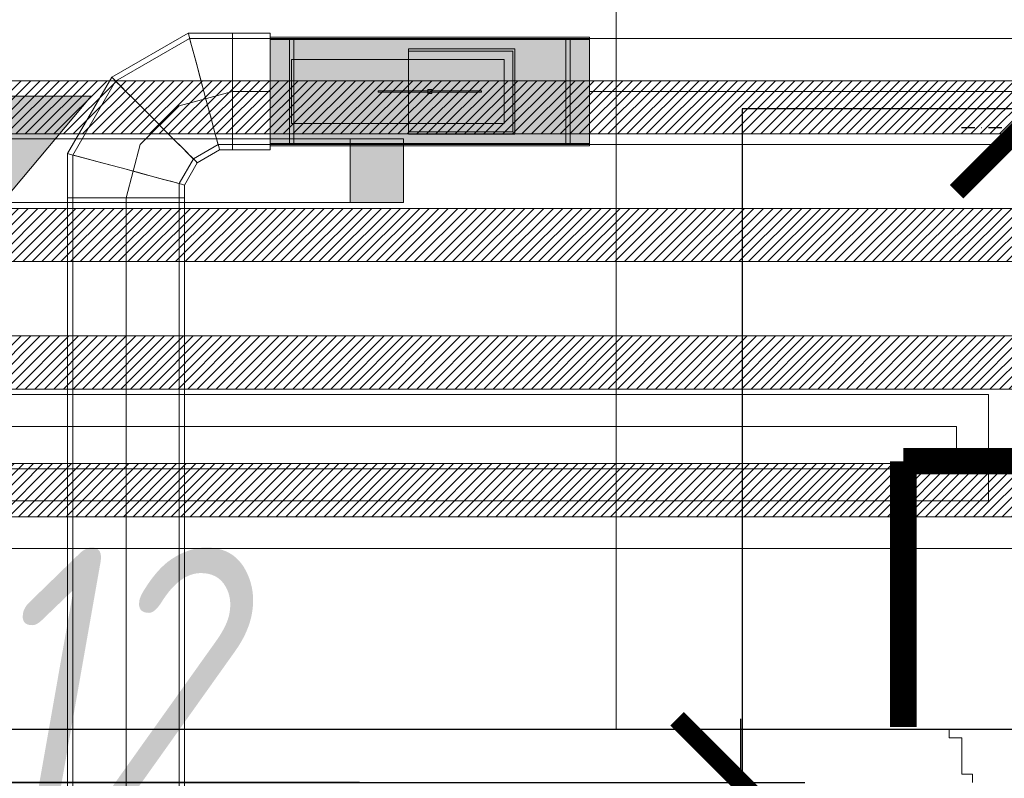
# Model space of a CAD drawing. Header units: millimetres. Extents: x -525784 to 178656, y -69521 to 385150.
# Tile 249 of 256: x -173564 to -172638, y 365648 to 366362. Entities that reach past the tile are written whole.
import ezdxf
from ezdxf import colors
from ezdxf.entities.mleader import LeaderData, LeaderLine
from ezdxf.math import Vec2, Vec3

# ---------------------------------------------------------------- set-up
doc = ezdxf.new("R2010")
doc.units = ezdxf.units.MM
doc.linetypes.add('( Hidden )', pattern=[0.375, 0.25, -0.125])
doc.linetypes.add('DASHDOT', pattern=[25.4, 12.7, -6.35, 0, -6.35])
doc.layers.get('Defpoints').update_dxf_attribs({"color": 31})
for name, color, linetype, lineweight in [('_0', 7, 'Continuous', 13), ('A-DOOR', 7, 'Continuous', 5), ('A-DOOR-IDEN', 7, 'Continuous', 9), ('dim_light', 12, 'Continuous', 9), ('dim_pot', 183, 'Continuous', 9), ('dim_razv', 93, 'DASHDOT', 9), ('light_pot', 52, 'Continuous', 15), ('pot', 183, 'Continuous', 15), ('pot sh', 183, 'Continuous', 15)]:
    doc.layers.add(name, color=color, linetype=linetype, lineweight=lineweight)
for name, color, linetype, true_color in [('PDF13_0', 30, 'Continuous', 0xff7f00), ('PDF7_Geometry', 7, 'Continuous', 0xaaaaaa), ('PDF7_Solid Fills', 7, 'Continuous', 0xececec)]:
    doc.layers.add(name, color=color, linetype=linetype, true_color=true_color)
doc.layers.add('pol', color=7, linetype='Continuous', lineweight=15, true_color=0x738991)
doc.layers.add('Сводный план', color=1, linetype='Continuous', lineweight=0, true_color=0xff0000)
doc.styles.add('fl_iso paper', font='isocpeur.ttf', dxfattribs={"width": 0.8, "oblique": 10})
doc.styles.add('In tre', font='isocpeur.ttf', dxfattribs={"width": 0.8, "oblique": 10})
doc.dimstyles.new('In tre 1_75', dxfattribs={"dimtxt": 220, "dimasz": 120, "dimexe": 60, "dimexo": 10, "dimgap": 50, "dimtad": 1, "dimdec": 0, "dimrnd": 5, "dimzin": 0, "dimdsep": 46, "dimtxsty": 'fl_iso paper', "dimblk": 'ARCHTICK', "dimcen": 0, "dimdle": 60, "dimadec": 0, "dimazin": 0, "dimtfac": 1, "dimtdec": 0, "dimtofl": 0, "dimtmove": 1, "dimatfit": 1, "dimfxl": 1, "dimtfill": 1, "dimtolj": 1, "dimtzin": 0, "dimarcsym": 1})

# ---------------------------------------------------------------- blocks, each defined once
blk = doc.blocks.new('_ArchTick')
at = {"color": 0, "linetype": 'ByBlock', "lineweight": 9, "const_width": 0.15}
blk.add_lwpolyline([(-0.5, -0.5), (0.5, 0.5)], dxfattribs=at)
blk = doc.blocks.new('*D6190')
at = {"layer": 'Defpoints', "color": 0, "transparency": 16777216}
for p in [(-173652.93, 365644.18), (-172885.6, 365644.18), (-173602.93, 364844.18)]:
    blk.add_point(p, dxfattribs=at)
at = {"layer": 'dim_light', "color": 0, "lineweight": -2, "transparency": 16777216}
for p, q in [((-172885.6, 364784.18), (-172885.6, 365704.18)), ((-173642.93, 365644.18), (-172825.6, 365644.18)), ((-173592.93, 364844.18), (-172825.6, 364844.18))]:
    blk.add_line(p, q, dxfattribs=at)
at = {"layer": 'dim_light', "color": 0, "lineweight": -2, "transparency": 16777216, "xscale": 120, "yscale": 120, "zscale": 120}
for p, rotation in [((-172885.6, 365644.18), 90), ((-172885.6, 364844.18), 270)]:
    blk.add_blockref('_ArchTick', p, dxfattribs=dict(at, rotation=rotation))
at = {"layer": 'dim_light', "color": 0, "transparency": 16777216, "insert": (-173045.6, 365244.18), "char_height": 220, "attachment_point": 5, "rotation": 90, "style": 'fl_iso paper', "bg_fill": 3, "box_fill_scale": 1.1, "bg_fill_color": 256, "bg_fill_true_color": 13158600, "bg_fill_transparency": 0}
blk.add_mtext('\\A1;800', dxfattribs=at)
blk = doc.blocks.new('*D6197')
at = {"layer": 'Defpoints', "color": 0, "transparency": 16777216}
for p in [(-174063.24, 365644.18), (-173234.27, 365644.18), (-173868.09, 363369.12)]:
    blk.add_point(p, dxfattribs=at)
at = {"layer": 'dim_light', "color": 0, "lineweight": -2, "transparency": 16777216}
for p, q in [((-174063.24, 363309.12), (-174063.24, 365704.18)), ((-173244.27, 365644.18), (-174123.24, 365644.18)), ((-173878.09, 363369.12), (-174123.24, 363369.12))]:
    blk.add_line(p, q, dxfattribs=at)
at = {"layer": 'dim_light', "color": 0, "lineweight": -2, "transparency": 16777216, "xscale": 120, "yscale": 120, "zscale": 120}
for p, rotation in [((-174063.24, 365644.18), 90), ((-174063.24, 363369.12), 270)]:
    blk.add_blockref('_ArchTick', p, dxfattribs=dict(at, rotation=rotation))
at = {"layer": 'dim_light', "color": 0, "transparency": 16777216, "insert": (-174223.24, 364506.65), "char_height": 220, "attachment_point": 5, "rotation": 90, "style": 'fl_iso paper', "bg_fill": 3, "box_fill_scale": 1.1, "bg_fill_color": 256, "bg_fill_true_color": 13158600, "bg_fill_transparency": 0}
blk.add_mtext('\\A1;2275', dxfattribs=at)
blk = doc.blocks.new('*U3567')
at = {"layer": 'light_pot', "linetype": 'ByBlock', "lineweight": 0}
h = blk.add_hatch(color=252, dxfattribs=at)
h.dxf.hatch_style = 1
h.paths.add_polyline_path([(500, 30), (550, 30), (550, -30), (500, -30)])
for points in [[(500, -30), (-500, -30), (-500, 30), (500, 30)], [(500, 30), (550, 30), (550, -30), (500, -30)]]:
    blk.add_lwpolyline(points, close=True, dxfattribs=at)
blk = doc.blocks.new('*U3564')
at = {"layer": 'light_pot', "color": 0, "linetype": 'ByBlock', "lineweight": -2, "transparency": 16777216}
blk.add_blockref('*U3567', (10400, 0), dxfattribs=at)
blk = doc.blocks.new('*D6236')
at = {"layer": 'Defpoints', "color": 0, "transparency": 16777216}
for p in [(-168552.93, 366427.26), (-173752.93, 366189.66), (-168552.93, 366189.66)]:
    blk.add_point(p, dxfattribs=at)
at = {"layer": 'dim_light', "color": 0, "lineweight": -2, "transparency": 16777216}
for p, q in [((-173752.93, 366199.66), (-173752.93, 366487.26)), ((-168552.93, 366199.66), (-168552.93, 366487.26)), ((-173812.93, 366427.26), (-168492.93, 366427.26))]:
    blk.add_line(p, q, dxfattribs=at)
at = {"layer": 'dim_light', "color": 0, "lineweight": -2, "transparency": 16777216, "xscale": 120, "yscale": 120, "zscale": 120, "rotation": 180}
blk.add_blockref('_ArchTick', (-173752.93, 366427.26), dxfattribs=at)
at = {"layer": 'dim_light', "color": 0, "lineweight": -2, "transparency": 16777216, "xscale": 120, "yscale": 120, "zscale": 120}
blk.add_blockref('_ArchTick', (-168552.93, 366427.26), dxfattribs=at)
at = {"layer": 'dim_light', "color": 0, "transparency": 16777216, "insert": (-171152.93, 366587.26), "char_height": 220, "attachment_point": 5, "style": 'fl_iso paper', "bg_fill": 3, "box_fill_scale": 1.1, "bg_fill_color": 256, "bg_fill_true_color": 13158600, "bg_fill_transparency": 0}
blk.add_mtext('\\A1;5200', dxfattribs=at)
blk = doc.blocks.new('*D12230')
at = {"layer": 'Defpoints', "color": 0, "transparency": 16777216}
for p in [(-173332.18, 365644.18), (-173958.15, 365544.18), (-173411.7, 365544.18)]:
    blk.add_point(p, dxfattribs=at)
at = {"layer": 'dim_pot', "color": 0, "lineweight": -2, "transparency": 16777216}
for p, q in [((-173958.15, 365644.18), (-173958.15, 365764.18)), ((-173342.18, 365644.18), (-174018.15, 365644.18)), ((-173958.15, 365644.18), (-173958.15, 365544.18)), ((-173958.15, 365594.18), (-174228.16, 365519.32)), ((-173421.7, 365544.18), (-174018.15, 365544.18)), ((-173958.15, 365544.18), (-173958.15, 365424.18)), ((-174228.16, 365519.32), (-174228.16, 365081.32))]:
    blk.add_line(p, q, dxfattribs=at)
at = {"layer": 'dim_pot', "color": 0, "lineweight": -2, "transparency": 16777216, "xscale": 120, "yscale": 120, "zscale": 120}
for p, rotation in [((-173958.15, 365644.18), 270), ((-173958.15, 365544.18), 90)]:
    blk.add_blockref('_ArchTick', p, dxfattribs=dict(at, rotation=rotation))
at = {"layer": 'dim_pot', "color": 0, "transparency": 16777216, "insert": (-174388.16, 365300.32), "char_height": 220, "attachment_point": 5, "rotation": 90, "style": 'fl_iso paper', "bg_fill": 3, "box_fill_scale": 1.1, "bg_fill_color": 256, "bg_fill_true_color": 13158600, "bg_fill_transparency": 0}
blk.add_mtext('\\A1;100', dxfattribs=at)
blk = doc.blocks.new('*D12235')
at = {"layer": 'Defpoints', "color": 0, "transparency": 16777216}
for p in [(-172622.93, 366259.84), (-172037.12, 365946.44), (-172622.93, 365779.14)]:
    blk.add_point(p, dxfattribs=at)
at = {"layer": 'dim_razv', "color": 0, "lineweight": -2, "transparency": 16777216}
for p, q in [((-172622.93, 365789.14), (-172622.93, 366319.84)), ((-172037.12, 365956.44), (-172037.12, 366319.84)), ((-171977.12, 366259.84), (-172682.93, 366259.84))]:
    blk.add_line(p, q, dxfattribs=at)
at = {"layer": 'dim_razv', "color": 0, "lineweight": -2, "transparency": 16777216, "xscale": 120, "yscale": 120, "zscale": 120, "rotation": 180}
blk.add_blockref('_ArchTick', (-172622.93, 366259.84), dxfattribs=at)
at = {"layer": 'dim_razv', "color": 0, "lineweight": -2, "transparency": 16777216, "xscale": 120, "yscale": 120, "zscale": 120}
blk.add_blockref('_ArchTick', (-172037.12, 366259.84), dxfattribs=at)
at = {"layer": 'dim_razv', "color": 0, "transparency": 16777216, "insert": (-172330.03, 366419.84), "char_height": 220, "attachment_point": 5, "style": 'fl_iso paper', "bg_fill": 3, "box_fill_scale": 1.1, "bg_fill_color": 256, "bg_fill_true_color": 13158600, "bg_fill_transparency": 0}
blk.add_mtext('\\A1;585', dxfattribs=at)
blk = doc.blocks.new('1')
at = {"layer": 'pol', "linetype": 'ByBlock'}
h = blk.add_hatch(color=1, dxfattribs=at)
h.paths.add_polyline_path([(35776.37, 73135.4), (35803.14, 73135.4), (35803.14, 73258.97), (35776.37, 73258.97)])
h.paths.add_polyline_path([(35789.75, 73274.59), (35843.23, 73274.59), (35789.75, 73338.23)])
h.paths.add_polyline_path([(35789.75, 73274.59), (35736.28, 73274.59), (35789.75, 73338.23)])
edge = h.paths.add_edge_path()
edge.add_arc((35789.75, 73110.51), 13.38, 0, 360)
h = blk.add_hatch(color=1, dxfattribs=at)
h.paths.add_polyline_path([(35813.3, 73097.13), (35813.3, 73123.89), (35936.87, 73123.89), (35936.87, 73097.13)])
h.paths.add_polyline_path([(35952.5, 73110.51), (35952.5, 73163.99), (36016.14, 73110.51)])
h.paths.add_polyline_path([(35952.5, 73110.51), (35952.5, 73057.03), (36016.14, 73110.51)])
at = {"layer": 'pol', "color": 1, "linetype": 'ByBlock'}
for points in [[(35789.75, 73274.59), (35736.28, 73274.59), (35789.75, 73338.23), (35789.75, 73274.59)], [(35789.75, 73274.59), (35843.23, 73274.59), (35789.75, 73338.23), (35789.75, 73274.59)], [(35952.5, 73110.51), (35952.5, 73163.99), (36016.14, 73110.51), (35952.5, 73110.51)], [(35952.5, 73110.51), (35952.5, 73057.03), (36016.14, 73110.51), (35952.5, 73110.51)]]:
    blk.add_lwpolyline(points, dxfattribs=at)
for points in [[(35776.37, 73135.4), (35803.14, 73135.4), (35803.14, 73258.97), (35776.37, 73258.97)], [(35813.3, 73097.13), (35813.3, 73123.89), (35936.87, 73123.89), (35936.87, 73097.13)]]:
    blk.add_lwpolyline(points, close=True, dxfattribs=at)
blk.add_circle((35789.75, 73110.51), 13.38, dxfattribs=at)
blk = doc.blocks.new('ghftytytd')
at = {"layer": 'PDF7_Geometry', "color": 1, "lineweight": 18, "true_color": 0xff0000}
for points in [[(18974.8, 19604.95), (18974.8, 19603.08), (18974.8, 19597.58), (18974.8, 19588.87), (18974.8, 19577.47), (18974.8, 19564.21), (18974.8, 19549.95), (18974.8, 19535.74), (18974.8, 19522.47), (18974.8, 19511.08), (18974.8, 19502.33), (18974.8, 19496.82), (18974.8, 19494.95), (18974.8, 19496.82), (18974.8, 19502.33), (18974.8, 19511.08), (18974.8, 19522.47), (18974.8, 19535.74), (18974.8, 19549.95), (18974.8, 19564.21), (18974.8, 19577.47), (18974.8, 19588.87), (18974.8, 19597.58), (18974.8, 19603.08), (18974.8, 19604.95), (18939.1, 19604.95), (18897.58, 19604.95), (18825.64, 19563.43), (18784.12, 19491.5), (18784.12, 19449.97), (18784.12, 18894.97)], [(18897.58, 19604.95), (18898.07, 19603.08), (18899.55, 19597.58), (18901.88, 19588.87), (18904.95, 19577.47), (18908.51, 19564.21), (18912.32, 19549.95)], [(18912.32, 19549.95), (18908.51, 19564.21), (18904.95, 19577.47), (18901.88, 19588.87), (18899.55, 19597.58), (18898.07, 19603.08), (18897.58, 19604.95)], [(18939.1, 19604.95), (18939.1, 19603.08), (18939.1, 19597.58), (18939.1, 19588.87), (18939.1, 19577.47), (18939.1, 19564.21), (18939.1, 19549.95)], [(18939.1, 19549.95), (18939.1, 19564.21), (18939.1, 19577.47), (18939.1, 19588.87), (18939.1, 19597.58), (18939.1, 19603.08), (18939.1, 19604.95)], [(18939.1, 19604.95), (18939.1, 19603.08), (18939.1, 19597.58), (18939.1, 19588.87), (18939.1, 19577.47), (18939.1, 19564.21), (18939.1, 19549.95)], [(18939.1, 19549.95), (18939.1, 19564.21), (18939.1, 19577.47), (18939.1, 19588.87), (18939.1, 19597.58), (18939.1, 19603.08), (18939.1, 19604.95)], [(19274.78, 19600.97), (18974.8, 19600.97)], [(18789.09, 18894.97), (18789.09, 19449.97), (18790.82, 19449.97), (18795.8, 19449.97), (18803.73, 19449.97), (18814.11, 19449.97), (18826.17, 19449.97), (18839.12, 19449.97), (18826.17, 19449.97), (18814.11, 19449.97), (18803.73, 19449.97), (18795.8, 19449.97), (18790.82, 19449.97), (18789.09, 19449.97), (18789.09, 19490.16), (18829.31, 19559.76), (18898.92, 19599.94), (18939.1, 19599.94), (18939.1, 19598.25), (18939.1, 19593.28), (18939.1, 19585.3), (18939.1, 19574.97), (18939.1, 19562.9), (18939.1, 19549.95), (18939.1, 19562.9), (18939.1, 19574.97), (18939.1, 19585.3), (18939.1, 19593.28), (18939.1, 19598.25), (18939.1, 19599.94), (18939.1, 19598.25), (18939.1, 19593.28), (18939.1, 19585.3), (18939.1, 19574.97), (18939.1, 19562.9), (18939.1, 19549.95), (18939.1, 19537.01), (18939.1, 19524.98), (18939.1, 19514.61), (18939.1, 19506.67), (18939.1, 19501.66), (18939.1, 19499.96), (18939.1, 19501.66), (18939.1, 19506.67), (18939.1, 19514.61), (18939.1, 19524.98), (18939.1, 19537.01), (18939.1, 19549.95), (18939.1, 19562.9), (18939.1, 19574.97), (18939.1, 19585.3), (18939.1, 19593.28), (18939.1, 19598.25), (18939.1, 19599.94), (18974.8, 19599.94), (18974.8, 19499.96), (19274.78, 19499.96), (19274.78, 19501.66), (19274.78, 19506.67), (19274.78, 19514.61), (19274.78, 19524.98), (19274.78, 19537.01), (19274.78, 19549.95), (19274.78, 19537.01), (19274.78, 19524.98), (19274.78, 19514.61), (19274.78, 19506.67), (19274.78, 19501.66), (19274.78, 19499.96), (22791.95, 19499.96)], [(22791.95, 19599.94), (19274.78, 19599.94), (19274.78, 19598.25), (19274.78, 19593.28), (19274.78, 19585.3), (19274.78, 19574.97), (19274.78, 19562.9), (19274.78, 19549.95), (19274.78, 19562.9), (19274.78, 19574.97), (19274.78, 19585.3), (19274.78, 19593.28), (19274.78, 19598.25), (19274.78, 19599.94), (19274.78, 19499.96), (18974.8, 19499.96), (18974.8, 19599.94), (19274.78, 19599.94), (18974.8, 19599.94), (18974.8, 19499.96), (19274.78, 19499.96), (19274.78, 19599.94), (18974.8, 19599.94), (19274.78, 19599.94)], [(18889.11, 18894.97), (18889.11, 19449.97), (18889.11, 19463.34), (18902.51, 19486.56), (18925.69, 19499.96), (18939.1, 19499.96), (18939.1, 19501.66), (18939.1, 19506.67), (18939.1, 19514.61), (18939.1, 19524.98), (18939.1, 19537.01), (18939.1, 19549.95), (18939.1, 19537.01), (18939.1, 19524.98), (18939.1, 19514.61), (18939.1, 19506.67), (18939.1, 19501.66), (18939.1, 19499.96), (18974.8, 19499.96), (18974.8, 19501.66), (18974.8, 19506.67), (18974.8, 19514.61), (18974.8, 19524.98), (18974.8, 19537.01), (18974.8, 19549.95), (18974.8, 19562.9), (18974.8, 19574.97), (18974.8, 19585.3), (18974.8, 19593.28), (18974.8, 19598.25), (18974.8, 19599.94), (18974.8, 19598.25), (18974.8, 19593.28), (18974.8, 19585.3), (18974.8, 19574.97), (18974.8, 19562.9), (18974.8, 19549.95), (18974.8, 19537.01), (18974.8, 19524.98), (18974.8, 19514.61), (18974.8, 19506.67), (18974.8, 19501.66), (18974.8, 19499.96)], [(19274.78, 19499.96), (19274.78, 19599.94), (19274.78, 19499.96), (18974.8, 19499.96), (19274.78, 19499.96), (18974.8, 19499.96), (18974.8, 19599.94), (19274.78, 19599.94), (18974.8, 19599.94)], [(19274.78, 19598.96), (18974.8, 19598.96)], [(18996.78, 19599.94), (18996.78, 19593.7), (18996.78, 19576.52), (18996.78, 19552.71), (18996.78, 19549.95), (18996.78, 19574.16), (18996.78, 19592.32), (18996.78, 19599.87), (18996.78, 19599.94), (18992.79, 19599.94), (18992.79, 19599.87), (18992.79, 19592.32), (18992.79, 19574.16), (18992.79, 19549.95), (18992.79, 19552.71), (18992.79, 19576.52), (18992.79, 19593.7), (18992.79, 19599.94)], [(19256.79, 19599.94), (19252.8, 19599.94)], [(19194.8, 19579.98), (18994.8, 19579.98)], [(18994.8, 19579.98), (19194.8, 19579.98)], [(18825.64, 19563.43), (18827.02, 19562.06), (18831.04, 19558.03), (18837.42, 19551.65), (18845.75, 19543.29), (18855.49, 19533.59), (18865.9, 19523.18)], [(18865.9, 19523.18), (18855.49, 19533.59), (18845.75, 19543.29), (18837.42, 19551.65), (18831.04, 19558.03), (18827.02, 19562.06), (18825.64, 19563.43)], [(18974.8, 19494.95), (18939.1, 19494.95), (18939.1, 19496.82), (18939.1, 19502.33), (18939.1, 19511.08), (18939.1, 19522.47), (18939.1, 19535.74), (18939.1, 19549.95), (18939.1, 19535.74), (18939.1, 19522.47), (18939.1, 19511.08), (18939.1, 19502.33), (18939.1, 19496.82), (18939.1, 19494.95), (18927.03, 19494.95), (18906.15, 19482.89), (18894.12, 19462), (18894.12, 19449.97), (18894.12, 18894.97)], [(18939.1, 19549.95), (18889.11, 19536.55)], [(18912.32, 19549.95), (18916.13, 19535.74), (18919.66, 19522.47), (18922.73, 19511.08), (18925.06, 19502.33), (18926.54, 19496.82), (18927.03, 19494.95)], [(18927.03, 19494.95), (18926.54, 19496.82), (18925.06, 19502.33), (18922.73, 19511.08), (18919.66, 19522.47), (18916.13, 19535.74), (18912.32, 19549.95)], [(18939.1, 19549.95), (18974.8, 19549.95)], [(18939.1, 19549.95), (18974.8, 19549.95)], [(18992.79, 19499.96), (18992.79, 19506.21), (18992.79, 19523.39), (18992.79, 19547.2), (18992.79, 19549.95), (18992.79, 19525.75), (18992.79, 19507.62), (18992.79, 19500.03), (18992.79, 19499.96), (18996.78, 19499.96), (18996.78, 19500.03), (18996.78, 19507.62), (18996.78, 19525.75), (18996.78, 19549.95), (18996.78, 19547.2), (18996.78, 19523.39), (18996.78, 19506.21), (18996.78, 19499.96)], [(19076.3, 19550.45), (19076.3, 19549.46)], [(19122.8, 19551.97), (19126.78, 19551.97)], [(19126.78, 19551.97), (19122.8, 19551.97)], [(19122.8, 19551.97), (19126.78, 19551.97)], [(19126.78, 19551.97), (19122.8, 19551.97)], [(19122.8, 19549.95), (19122.8, 19550.98), (19122.8, 19551.97)], [(19122.8, 19551.97), (19122.8, 19550.98), (19122.8, 19549.95)], [(19122.8, 19551.97), (19122.8, 19550.98), (19122.8, 19549.95)], [(19122.8, 19549.95), (19122.8, 19550.98), (19122.8, 19551.97)], [(19122.8, 19547.98), (19122.8, 19548.97), (19122.8, 19549.95)], [(19122.8, 19549.95), (19122.8, 19548.97), (19122.8, 19547.98)], [(19122.8, 19549.95), (19122.8, 19548.97), (19122.8, 19547.98)], [(19122.8, 19547.98), (19122.8, 19548.97), (19122.8, 19549.95)], [(19173.28, 19549.46), (19173.28, 19550.45)], [(18889.11, 19536.55), (18852.49, 19499.96)], [(18865.9, 19523.18), (18876.3, 19512.74), (18886.04, 19503.03), (18894.37, 19494.71), (18900.75, 19488.29), (18904.77, 19484.27), (18906.15, 19482.89)], [(18906.15, 19482.89), (18904.77, 19484.27), (18900.75, 19488.29), (18894.37, 19494.71), (18886.04, 19503.03), (18876.3, 19512.74), (18865.9, 19523.18)], [(18852.49, 19499.96), (18839.12, 19449.97)], [(18974.8, 19500.95), (19274.78, 19500.95)], [(19252.8, 19499.96), (19256.79, 19499.96)], [(18784.12, 19491.5), (18785.99, 19491), (18791.46, 19489.52), (18800.21, 19487.19), (18811.6, 19484.12), (18824.87, 19480.56), (18839.12, 19476.75)], [(18839.12, 19476.75), (18824.87, 19480.56), (18811.6, 19484.12), (18800.21, 19487.19), (18791.46, 19489.52), (18785.99, 19491), (18784.12, 19491.5)], [(18974.8, 19498.98), (19274.78, 19498.98)], [(18839.12, 19476.75), (18853.34, 19472.94), (18866.6, 19469.38), (18878, 19466.34), (18886.74, 19463.98), (18892.21, 19462.53), (18894.12, 19462)], [(18894.12, 19462), (18892.21, 19462.53), (18886.74, 19463.98), (18878, 19466.34), (18866.6, 19469.38), (18853.34, 19472.94), (18839.12, 19476.75)], [(18839.12, 19449.97), (18818.06, 19449.97), (18800.21, 19449.97), (18788.28, 19449.97), (18784.12, 19449.97)], [(18784.12, 19449.97), (18788.28, 19449.97), (18800.21, 19449.97), (18818.06, 19449.97), (18839.12, 19449.97)], [(18839.12, 19449.97), (18824.87, 19449.97), (18811.6, 19449.97), (18800.21, 19449.97), (18791.46, 19449.97), (18785.99, 19449.97), (18784.12, 19449.97)], [(18784.12, 19449.97), (18785.99, 19449.97), (18791.46, 19449.97), (18800.21, 19449.97), (18811.6, 19449.97), (18824.87, 19449.97), (18839.12, 19449.97)], [(18789.09, 19449.97), (18790.82, 19449.97), (18795.8, 19449.97), (18803.73, 19449.97), (18814.11, 19449.97), (18826.17, 19449.97), (18839.12, 19449.97)], [(18839.12, 19449.97), (18826.17, 19449.97), (18814.11, 19449.97), (18803.73, 19449.97), (18795.8, 19449.97), (18790.82, 19449.97), (18789.09, 19449.97)], [(18839.12, 19449.97), (18860.14, 19449.97), (18878, 19449.97), (18889.92, 19449.97), (18894.12, 19449.97)], [(18894.12, 19449.97), (18889.92, 19449.97), (18878, 19449.97), (18860.14, 19449.97), (18839.12, 19449.97)], [(18894.12, 19449.97), (18892.21, 19449.97), (18886.74, 19449.97), (18878, 19449.97), (18866.6, 19449.97), (18853.34, 19449.97), (18839.12, 19449.97)], [(18839.12, 19449.97), (18853.34, 19449.97), (18866.6, 19449.97), (18878, 19449.97), (18886.74, 19449.97), (18892.21, 19449.97), (18894.12, 19449.97)], [(18839.12, 19449.97), (18839.12, 18894.97)], [(18839.12, 19449.97), (18852.03, 19449.97), (18864.1, 19449.97), (18874.47, 19449.97), (18882.41, 19449.97), (18887.42, 19449.97), (18889.11, 19449.97)], [(18889.11, 19449.97), (18887.42, 19449.97), (18882.41, 19449.97), (18874.47, 19449.97), (18864.1, 19449.97), (18852.03, 19449.97), (18839.12, 19449.97)], [(18839.12, 19449.97), (18839.12, 18894.97)]]:
    blk.add_lwpolyline(points, dxfattribs=at)
for points in [[(18974.8, 19549.95), (18974.8, 19563.15), (18974.8, 19575.46), (18974.8, 19586.01), (18974.8, 19594.12), (18974.8, 19599.24), (18974.8, 19600.97), (18974.8, 19599.24), (18974.8, 19594.12), (18974.8, 19586.01), (18974.8, 19575.46), (18974.8, 19563.15)], [(19274.78, 19549.95), (19274.78, 19563.15), (19274.78, 19575.46), (19274.78, 19586.01), (19274.78, 19594.12), (19274.78, 19599.24), (19274.78, 19600.97), (19274.78, 19599.24), (19274.78, 19594.12), (19274.78, 19586.01), (19274.78, 19575.46), (19274.78, 19563.15)], [(18912.32, 19549.95), (18908.83, 19562.9), (18905.62, 19574.97), (18902.83, 19585.3), (18900.72, 19593.28), (18899.37, 19598.25), (18898.92, 19599.94), (18899.37, 19598.25), (18900.72, 19593.28), (18902.83, 19585.3), (18905.62, 19574.97), (18908.83, 19562.9)], [(18974.8, 19549.95), (18974.8, 19562.9), (18974.8, 19574.97), (18974.8, 19585.3), (18974.8, 19593.28), (18974.8, 19598.25), (18974.8, 19599.94), (18974.8, 19598.25), (18974.8, 19593.28), (18974.8, 19585.3), (18974.8, 19574.97), (18974.8, 19562.9)], [(18974.8, 19549.95), (18974.8, 19571.65), (18974.8, 19589.04), (18974.8, 19598.71), (18974.8, 19599.91), (18974.8, 19598.71), (18974.8, 19589.04), (18974.8, 19571.65)], [(18974.8, 19549.95), (18974.8, 19571.23), (18974.8, 19588.27), (18974.8, 19597.72), (18974.8, 19598.96), (18974.8, 19597.72), (18974.8, 19588.27), (18974.8, 19571.23)], [(18992.79, 19549.95), (18992.79, 19571.65), (18992.79, 19589.04), (18992.79, 19598.71), (18992.79, 19599.94), (18992.79, 19598.71), (18992.79, 19589.04), (18992.79, 19571.65)], [(18996.78, 19549.95), (18996.78, 19571.65), (18996.78, 19589.04), (18996.78, 19598.71), (18996.78, 19599.94), (18996.78, 19598.71), (18996.78, 19589.04), (18996.78, 19571.65)], [(19252.8, 19549.95), (19252.8, 19571.65), (19252.8, 19589.04), (19252.8, 19598.71), (19252.8, 19599.94), (19252.8, 19598.71), (19252.8, 19589.04), (19252.8, 19571.65)], [(19252.8, 19549.95), (19252.8, 19574.16), (19252.8, 19592.32), (19252.8, 19599.87), (19252.8, 19599.94), (19252.8, 19593.7), (19252.8, 19576.52), (19252.8, 19552.71)], [(19256.79, 19549.95), (19256.79, 19571.65), (19256.79, 19589.04), (19256.79, 19598.71), (19256.79, 19599.94), (19256.79, 19598.71), (19256.79, 19589.04), (19256.79, 19571.65)], [(19256.79, 19549.95), (19256.79, 19574.16), (19256.79, 19592.32), (19256.79, 19599.87), (19256.79, 19599.94), (19256.79, 19593.7), (19256.79, 19576.52), (19256.79, 19552.71)], [(19274.78, 19549.95), (19274.78, 19571.65), (19274.78, 19589.04), (19274.78, 19598.71), (19274.78, 19599.94), (19274.78, 19598.71), (19274.78, 19589.04), (19274.78, 19571.65)], [(19274.78, 19549.95), (19274.78, 19562.9), (19274.78, 19574.97), (19274.78, 19585.3), (19274.78, 19593.28), (19274.78, 19598.25), (19274.78, 19599.94), (19274.78, 19598.25), (19274.78, 19593.28), (19274.78, 19585.3), (19274.78, 19574.97), (19274.78, 19562.9)], [(19274.78, 19549.95), (19274.78, 19571.23), (19274.78, 19588.27), (19274.78, 19597.72), (19274.78, 19598.92), (19274.78, 19597.72), (19274.78, 19588.27), (19274.78, 19571.23)], [(19104.8, 19589.96), (19104.8, 19509.95), (19104.8, 19510.94), (19104.8, 19511.96), (19104.8, 19587.95), (19104.8, 19588.97)], [(19204.79, 19589.96), (19104.8, 19589.96)], [(19104.8, 19587.95), (19202.77, 19587.95), (19202.77, 19578.88), (19202.77, 19568.05), (19202.77, 19556.13), (19202.77, 19543.82), (19202.77, 19531.89), (19202.77, 19521.06), (19202.77, 19511.96), (19104.8, 19511.96), (19202.77, 19511.96), (19202.77, 19587.95)], [(19204.79, 19509.95), (19204.79, 19589.96), (19204.79, 19581.99), (19204.79, 19572.32), (19204.79, 19561.46), (19204.79, 19549.95), (19204.79, 19538.49), (19204.79, 19527.59), (19204.79, 19517.92)], [(18994.8, 19579.98), (18994.8, 19519.97)], [(19194.8, 19579.98), (19194.8, 19519.97)], [(18865.9, 19523.18), (18856.44, 19532.63), (18847.59, 19541.45), (18840, 19549.04), (18834.21, 19554.86), (18830.55, 19558.53), (18829.31, 19559.76), (18830.55, 19558.53), (18834.21, 19554.86), (18840, 19549.04), (18847.59, 19541.45), (18856.44, 19532.63)], [(18912.32, 19549.95), (18915.78, 19537.01), (18919.03, 19524.98), (18921.78, 19514.61), (18923.93, 19506.67), (18925.23, 19501.66), (18925.69, 19499.96), (18925.23, 19501.66), (18923.93, 19506.67), (18921.78, 19514.61), (18919.03, 19524.98), (18915.78, 19537.01)], [(18939.1, 19549.95), (18939.1, 19535.74), (18939.1, 19522.47), (18939.1, 19511.08), (18939.1, 19502.33), (18939.1, 19496.82), (18939.1, 19494.95), (18939.1, 19496.82), (18939.1, 19502.33), (18939.1, 19511.08), (18939.1, 19522.47), (18939.1, 19535.74)], [(18974.8, 19549.95), (18974.8, 19528.26), (18974.8, 19510.87), (18974.8, 19501.2), (18974.8, 19500), (18974.8, 19501.2), (18974.8, 19510.87), (18974.8, 19528.26)], [(18974.8, 19549.95), (18974.8, 19528.72), (18974.8, 19511.64), (18974.8, 19502.19), (18974.8, 19500.95), (18974.8, 19502.19), (18974.8, 19511.64), (18974.8, 19528.72)], [(18974.8, 19549.95), (18974.8, 19537.01), (18974.8, 19524.98), (18974.8, 19514.61), (18974.8, 19506.67), (18974.8, 19501.66), (18974.8, 19499.96), (18974.8, 19501.66), (18974.8, 19506.67), (18974.8, 19514.61), (18974.8, 19524.98), (18974.8, 19537.01)], [(18974.8, 19549.95), (18974.8, 19536.76), (18974.8, 19524.45), (18974.8, 19513.9), (18974.8, 19505.79), (18974.8, 19500.71), (18974.8, 19498.98), (18974.8, 19500.71), (18974.8, 19505.79), (18974.8, 19513.9), (18974.8, 19524.45), (18974.8, 19536.76)], [(18992.79, 19549.95), (18992.79, 19528.26), (18992.79, 19510.87), (18992.79, 19501.2), (18992.79, 19499.96), (18992.79, 19501.2), (18992.79, 19510.87), (18992.79, 19528.26)], [(18996.78, 19549.95), (18996.78, 19528.26), (18996.78, 19510.87), (18996.78, 19501.2), (18996.78, 19499.96), (18996.78, 19501.2), (18996.78, 19510.87), (18996.78, 19528.26)], [(19124.77, 19550.45), (19112.25, 19550.45), (19100.54, 19550.45), (19090.48, 19550.45), (19082.79, 19550.45), (19077.96, 19550.45), (19076.3, 19550.45), (19077.96, 19550.45), (19082.79, 19550.45), (19090.48, 19550.45), (19100.54, 19550.45), (19112.25, 19550.45)], [(19124.77, 19549.46), (19112.25, 19549.46), (19100.54, 19549.46), (19090.48, 19549.46), (19082.79, 19549.46), (19077.96, 19549.46), (19076.3, 19549.46), (19077.96, 19549.46), (19082.79, 19549.46), (19090.48, 19549.46), (19100.54, 19549.46), (19112.25, 19549.46)], [(19122.8, 19551.97), (19126.78, 19551.97), (19126.78, 19547.98), (19122.8, 19547.98)], [(19122.8, 19551.97), (19122.8, 19547.98), (19126.78, 19547.98), (19126.78, 19551.97)], [(19126.78, 19547.98), (19122.8, 19547.98)], [(19126.78, 19547.98), (19122.8, 19547.98)], [(19124.77, 19550.45), (19137.33, 19550.45), (19149.04, 19550.45), (19159.1, 19550.45), (19166.79, 19550.45), (19171.62, 19550.45), (19173.28, 19550.45), (19171.62, 19550.45), (19166.79, 19550.45), (19159.1, 19550.45), (19149.04, 19550.45), (19137.33, 19550.45)], [(19124.77, 19549.46), (19137.33, 19549.46), (19149.04, 19549.46), (19159.1, 19549.46), (19166.79, 19549.46), (19171.62, 19549.46), (19173.28, 19549.46), (19171.62, 19549.46), (19166.79, 19549.46), (19159.1, 19549.46), (19149.04, 19549.46), (19137.33, 19549.46)], [(19126.78, 19551.97), (19126.78, 19550.98), (19126.78, 19549.95), (19126.78, 19548.97), (19126.78, 19547.98), (19126.78, 19548.97), (19126.78, 19549.95), (19126.78, 19550.98)], [(19126.78, 19551.97), (19126.78, 19550.98), (19126.78, 19549.95), (19126.78, 19548.97), (19126.78, 19547.98), (19126.78, 19548.97), (19126.78, 19549.95), (19126.78, 19550.98)], [(19252.8, 19549.95), (19252.8, 19528.26), (19252.8, 19510.87), (19252.8, 19501.2), (19252.8, 19499.96), (19252.8, 19501.2), (19252.8, 19510.87), (19252.8, 19528.26)], [(19252.8, 19549.95), (19252.8, 19525.75), (19252.8, 19507.62), (19252.8, 19500.03), (19252.8, 19499.96), (19252.8, 19506.21), (19252.8, 19523.39), (19252.8, 19547.2)], [(19256.79, 19549.95), (19256.79, 19528.26), (19256.79, 19510.87), (19256.79, 19501.2), (19256.79, 19499.96), (19256.79, 19501.2), (19256.79, 19510.87), (19256.79, 19528.26)], [(19256.79, 19549.95), (19256.79, 19525.75), (19256.79, 19507.62), (19256.79, 19500.03), (19256.79, 19499.96), (19256.79, 19506.21), (19256.79, 19523.39), (19256.79, 19547.2)], [(20080.44, 19549.95), (19274.78, 19549.95)], [(19274.78, 19549.95), (19274.78, 19528.72), (19274.78, 19511.64), (19274.78, 19502.19), (19274.78, 19501.02), (19274.78, 19502.19), (19274.78, 19511.64), (19274.78, 19528.72)], [(19274.78, 19549.95), (19274.78, 19528.26), (19274.78, 19510.87), (19274.78, 19501.2), (19274.78, 19499.96), (19274.78, 19501.2), (19274.78, 19510.87), (19274.78, 19528.26)], [(19274.78, 19549.95), (19274.78, 19537.01), (19274.78, 19524.98), (19274.78, 19514.61), (19274.78, 19506.67), (19274.78, 19501.66), (19274.78, 19499.96), (19274.78, 19501.66), (19274.78, 19506.67), (19274.78, 19514.61), (19274.78, 19524.98), (19274.78, 19537.01)], [(19274.78, 19549.95), (19274.78, 19536.76), (19274.78, 19524.45), (19274.78, 19513.9), (19274.78, 19505.79), (19274.78, 19500.71), (19274.78, 19498.98), (19274.78, 19500.71), (19274.78, 19505.79), (19274.78, 19513.9), (19274.78, 19524.45), (19274.78, 19536.76)], [(18865.9, 19523.18), (18875.39, 19513.69), (18884.2, 19504.87), (18891.79, 19497.28), (18897.61, 19491.46), (18901.24, 19487.83), (18902.51, 19486.56), (18901.24, 19487.83), (18897.61, 19491.46), (18891.79, 19497.28), (18884.2, 19504.87), (18875.39, 19513.69)], [(19194.8, 19519.97), (18994.8, 19519.97)], [(19204.79, 19509.95), (19104.8, 19509.95)], [(18839.12, 19476.75), (18826.17, 19480.21), (18814.11, 19483.45), (18803.73, 19486.24), (18795.8, 19488.36), (18790.82, 19489.7), (18789.09, 19490.16), (18790.82, 19489.7), (18795.8, 19488.36), (18803.73, 19486.24), (18814.11, 19483.45), (18826.17, 19480.21)], [(18839.12, 19476.75), (18852.03, 19473.29), (18864.1, 19470.05), (18874.47, 19467.3), (18882.41, 19465.14), (18887.42, 19463.8), (18889.11, 19463.34), (18887.42, 19463.8), (18882.41, 19465.14), (18874.47, 19467.3), (18864.1, 19470.05), (18852.03, 19473.29)], [(18839.12, 19449.97), (18852.03, 19449.97), (18864.1, 19449.97), (18874.47, 19449.97), (18882.41, 19449.97), (18887.42, 19449.97), (18889.11, 19449.97), (18887.42, 19449.97), (18882.41, 19449.97), (18874.47, 19449.97), (18864.1, 19449.97), (18852.03, 19449.97)]]:
    blk.add_lwpolyline(points, close=True, dxfattribs=at)
at = {"layer": 'PDF7_Solid Fills', "color": 1, "lineweight": 35, "true_color": 0xff0000, "transparency": 33554559}
blk.add_solid([(19274.78, 19499.96), (19274.78, 19599.94), (18974.8, 19499.96), (18974.8, 19599.94)], dxfattribs=at)
blk.add_solid([(19274.78, 19499.96), (19274.78, 19599.94), (18974.8, 19499.96), (18974.8, 19599.94)], dxfattribs=at)
blk = doc.blocks.new('kggfdrrrv44')
at = {"layer": 'PDF13_0', "lineweight": 25}
blk.add_lwpolyline([(29955.19, 19533.63), (27195.04, 19533.63), (27195.04, 15774.42), (26921.99, 15774.42), (26428.81, 15774.42), (26428.81, 15964.92), (26921.99, 15964.92), (26921.99, 19533.63), (20796.33, 19533.63), (20796.33, 19171.68), (20434.38, 19171.68), (20434.38, 19533.63), (19418.38, 19533.63), (19418.38, 9301.63), (26930.46, 9301.63), (26930.46, 11009.78), (27131.54, 11009.78), (27131.54, 9301.63), (30393.34, 9301.63)], dxfattribs=at)
blk = doc.blocks.new('A_DOR_Door - INT_1_Double_50_2000Wx2200_100__Лифтовой холл-5525623-50_AS_M_L24')
at = {"layer": 'A-DOOR'}
for p, q in [((-935, 92), (-935, 100)), ((-925, 92), (-935, 92)), ((-925, 58), (-925, 92)), ((-913, 58), (-925, 58)), ((-913, 50), (-913, 58)), ((-980, 50), (-913, 50))]:
    blk.add_line(p, q, dxfattribs=at)

msp = doc.modelspace()

# ---------------------------------------------------------------- hatches: boundary and pattern name
at = {"layer": '_0', "transparency": 33554534}
h = msp.add_hatch(color=252, dxfattribs=at)
h.dxf.hatch_style = 1
h.paths.add_polyline_path([(-154802.13, 346193.38), (-192753.73, 346193.38), (-192753.73, 376144.98), (-154802.13, 376144.98)])
h.paths.add_polyline_path([(-161802.9, 356694.18), (-161802.93, 356294.18), (-161302.93, 356294.18), (-161302.93, 353444.18), (-163402.93, 353444.18), (-163402.93, 354644.18), (-183902.93, 354644.18), (-183902.93, 353444.18), (-186502.93, 353444.18), (-186502.93, 355844.18), (-186002.93, 355844.18), (-186002.93, 356694.18), (-183902.93, 356694.18), (-183902.93, 360744.18), (-179002.93, 360744.18), (-179002.93, 359244.18), (-177402.93, 359244.18), (-177402.93, 365644.18), (-185752.93, 365644.18), (-185752.93, 367444.18), (-185753.48, 367444.18), (-185753.48, 367644.18), (-183902.93, 367644.18), (-183902.93, 367694.18), (-163952.93, 367694.18), (-163952.93, 369444.18), (-160672.93, 369444.18), (-160672.93, 367444.18), (-161752.93, 367444.18), (-161752.93, 365644.18), (-169802.93, 365644.18), (-169802.93, 356694.18)], flags=16)
at = {"layer": 'pot sh', "linetype": 'ByBlock', "lineweight": 0, "true_color": 0x91caaf}
h = msp.add_hatch(dxfattribs=at)
h.set_pattern_fill('ANSI31', color=253, scale=2, angle=180)
h.set_pattern_definition([(225, (-233499.5126, 347064.789), (4.49012806, -4.49012806), [])])
h.paths.add_polyline_path([(-185532.87, 366134.18), (-161972.93, 366134.18), (-161972.93, 366184.18), (-185532.87, 366184.18)])
h = msp.add_hatch(dxfattribs=at)
h.set_pattern_fill('ANSI31', color=253, scale=2, angle=180)
h.set_pattern_definition([(225, (-233499.5126, 347184.789), (4.49012806, -4.49012806), [])])
h.paths.add_polyline_path([(-185532.87, 366014.18), (-161972.93, 366014.18), (-161972.93, 366064.18), (-185532.87, 366064.18)])
h = msp.add_hatch(dxfattribs=at)
h.set_pattern_fill('ANSI31', color=253, scale=2, angle=180)
h.set_pattern_definition([(225, (-233499.5126, 347304.789), (4.49012806, -4.49012806), [])])
h.paths.add_polyline_path([(-185532.87, 365894.18), (-161972.93, 365894.18), (-161972.93, 365944.18), (-185532.87, 365944.18)])

# ---------------------------------------------------------------- linework, layer by layer
at = {"layer": 'dim_razv', "color": 1, "linetype": '( Hidden )', "ltscale": 10, "true_color": 0xff0a0a, "const_width": 25}
for points in [[(-172042.12, 365946.44), (-172732.93, 365946.44)], [(-172732.93, 365946.44), (-172732.93, 365696.44)]]:
    msp.add_lwpolyline(points, dxfattribs=at)
at = {"layer": 'pot sh'}
for points in [[(-185532.87, 366134.18), (-161972.93, 366134.18), (-161972.93, 366184.18), (-185532.87, 366184.18)], [(-185532.87, 366014.18), (-161972.93, 366014.18), (-161972.93, 366064.18), (-185532.87, 366064.18)], [(-185532.87, 365894.18), (-161972.93, 365894.18), (-161972.93, 365944.18), (-185532.87, 365944.18)]]:
    msp.add_lwpolyline(points, close=True, dxfattribs=at)

# ---------------------------------------------------------------- block references
at = {"layer": 'light_pot'}
msp.add_blockref('*U3564', (-184152.93, 366219.66), dxfattribs=at)

# ---------------------------------------------------------------- next in the draw order: dimensions: what is measured, and where the dimension line sits
at = {"layer": 'dim_light'}
dim = msp.add_linear_dim(base=(-168552.93, 366427.26), p1=(-173752.93, 366189.66), p2=(-168552.93, 366189.66), dimstyle='In tre 1_75', dxfattribs=at)
dim.commit()
dim.dimension.update_dxf_attribs({"geometry": '*D6236', "text_midpoint": (-171152.93, 366587.26)})
dim = msp.add_linear_dim(base=(-172885.6, 365644.18), p1=(-173602.93, 364844.18), p2=(-173652.93, 365644.18), angle=90, dimstyle='In tre 1_75', dxfattribs=at)
dim.commit()
dim.dimension.update_dxf_attribs({"geometry": '*D6190', "text_midpoint": (-172885.6, 365244.18), "dimtype": 160})

# ---------------------------------------------------------------- next in the draw order: hatches: boundary and pattern name
at = {"layer": 'pot sh', "linetype": 'ByBlock', "lineweight": 0, "true_color": 0x91caaf}
h = msp.add_hatch(dxfattribs=at)
h.set_pattern_fill('ANSI31', color=253, scale=2, angle=180)
h.set_pattern_definition([(225, (-233499.5126, 347424.789), (4.49012806, -4.49012806), [])])
h.paths.add_polyline_path([(-185532.87, 366254.18), (-161972.93, 366254.18), (-161972.93, 366304.18), (-185532.87, 366304.18)])

# ---------------------------------------------------------------- next in the draw order: linework, layer by layer
at = {"layer": 'pot'}
msp.add_lwpolyline([(-185532.87, 367424.18), (-163682.93, 367424.18), (-163682.93, 369224.18), (-160892.93, 369224.04), (-160892.93, 367664.11), (-161972.93, 367664.25), (-161972.93, 365864.18), (-185532.87, 365864.18)], close=True, dxfattribs=at)
at = {"layer": 'pot sh'}
msp.add_lwpolyline([(-185532.87, 366254.18), (-161972.93, 366254.18), (-161972.93, 366304.18), (-185532.87, 366304.18)], close=True, dxfattribs=at)

# ---------------------------------------------------------------- next in the draw order: dimensions: what is measured, and where the dimension line sits
at = {"layer": 'dim_light'}
dim = msp.add_linear_dim(base=(-174063.24, 365644.18), p1=(-173868.09, 363369.12), p2=(-173234.27, 365644.18), angle=90, dimstyle='In tre 1_75', dxfattribs=at)
dim.commit()
dim.dimension.update_dxf_attribs({"geometry": '*D6197', "text_midpoint": (-174223.24, 364506.65)})

# ---------------------------------------------------------------- next in the draw order: linework, layer by layer
at = {"layer": 'Defpoints'}
msp.add_lwpolyline([(-163902.93, 365694.18), (-165352.93, 365694.18), (-165352.93, 365864.18), (-172622.93, 365864.18), (-172622.93, 365694.11), (-174582.93, 365694.11), (-174582.93, 365864.18), (-177353.73, 365864.18), (-177352.14, 365694.18), (-178802.93, 365694.18), (-178802.93, 365864.18), (-184402.93, 365864.18)], dxfattribs=at)

# ---------------------------------------------------------------- next in the draw order: block references
at = {"layer": 'A-DOOR', "color": 8, "true_color": 0x7f7f7f, "rotation": 180}
msp.add_blockref('A_DOR_Door - INT_1_Double_50_2000Wx2200_100__Лифтовой холл-5525623-50_AS_M_L24', (-173602.93, 365744.18), dxfattribs=at)

# ---------------------------------------------------------------- next in the draw order: texts
at = {"layer": 'A-DOOR-IDEN', "lineweight": 5, "insert": (-173737.17, 365865.2), "char_height": 250, "width": 372.7847, "attachment_point": 1, "style": 'fl_iso paper'}
msp.add_mtext('-12', dxfattribs=at)

# ---------------------------------------------------------------- next in the draw order: dimensions: what is measured, and where the dimension line sits
at = {"layer": 'dim_pot'}
dim = msp.add_linear_dim(base=(-173958.15, 365544.18), p1=(-173332.18, 365644.18), p2=(-173411.7, 365544.18), angle=270, dimstyle='In tre 1_75', dxfattribs=at)
dim.commit()
dim.dimension.update_dxf_attribs({"geometry": '*D12230', "text_midpoint": (-174228.16, 365469.32), "dimtype": 160})
at = {"layer": 'dim_razv', "color": 18, "true_color": 0x000000}
dim = msp.add_linear_dim(base=(-172622.93, 366259.84), p1=(-172037.12, 365946.44), p2=(-172622.93, 365779.14), dimstyle='In tre 1_75', dxfattribs=at)
dim.commit()
dim.dimension.update_dxf_attribs({"geometry": '*D12235', "text_midpoint": (-172330.03, 366419.84)})

# ---------------------------------------------------------------- next in the draw order: leaders
at = {"layer": 'dim_razv', "color": 0, "linetype": 'ByBlock'}
ml = msp.add_multileader_mtext('Standard', dxfattribs=at)
ml.set_content('Зеркало на стене, выполнить в один уровень с отделкой стен', style='In tre')
ml.set_leader_properties()
ml.build(insert=Vec2(0, 0))
ml.multileader.update_dxf_attribs({"text_left_attachment_type": 6, "text_right_attachment_type": 6, "dogleg_length": 1, "arrow_head_size": 0, "scale": 50})
ctx = ml.context
ctx.base_point, ctx.scale, ctx.char_height, ctx.arrow_head_size, ctx.landing_gap_size, ctx.plane_origin = Vec3(-175055.06, 368989.63), 50, 200, 0, 4.5, Vec3(-168243.25, 373829.56)
ctx.left_attachment, ctx.right_attachment = 6, 6
notes = []
notes.append((ctx, [(0, (1, 1, 0), (-172112.79, 368989.63), (-1, 0), 50, [(1, [(-170663.47, 365946.44)], 0, [])])]))
ctx.mtext.insert, ctx.mtext.width, ctx.mtext.defined_height, ctx.mtext.flow_direction = Vec3(-175050.56, 369229.63), 3092.7163, 696.61, 5
ctx.mtext.has_bg_fill, ctx.mtext.bg_color, ctx.mtext.bg_scale_factor, ctx.mtext.bg_transparency, ctx.mtext.use_window_bg_color = 1, -1027028792, 1.5, 0, 1
for ctx, leaders in notes:
    for number, flags, end, landing, length, lines in leaders:
        leader = LeaderData()
        leader.index, (leader.has_last_leader_line, leader.has_dogleg_vector, leader.attachment_direction) = number, flags
        leader.last_leader_point, leader.dogleg_vector, leader.dogleg_length = Vec3(end), Vec3(landing), length
        for number, points, colour, breaks in lines:
            line = LeaderLine()
            line.index, line.vertices, line.color, line.breaks = number, Vec3.list(points), colors.encode_raw_color(colour), breaks
            leader.lines.append(line)
        ctx.leaders.append(leader)

# ---------------------------------------------------------------- next in the draw order: linework, layer by layer
at = {"layer": 'pol'}
for points in [[(-173002.87, 365694.11), (-173002.87, 366643.6), (-173602.87, 366643.6), (-173602.87, 365694.11)], [(-172402.87, 365844.18), (-172402.87, 366643.6), (-173002.87, 366643.6), (-173002.87, 365694.11)]]:
    msp.add_lwpolyline(points, dxfattribs=at)
at = {"layer": 'pol', "color": 195, "linetype": 'ByBlock', "true_color": 0x7833a3}
for points in [[(-174652.93, 366009.18), (-172652.93, 366009.18), (-172652.93, 365909.18), (-174652.93, 365909.18)], [(-174622.93, 365979.18), (-172682.93, 365979.18), (-172682.93, 365939.18), (-174622.93, 365939.18)]]:
    msp.add_lwpolyline(points, close=True, dxfattribs=at)

# ---------------------------------------------------------------- next in the draw order: leaders
at = {"layer": 'pol', "color": 1, "linetype": 'ByBlock', "true_color": 0xff0000}
ml = msp.add_multileader_mtext('Standard', dxfattribs=at)
ml.set_content('Лоток щелевой\\Pводоотводный в полу, модульный. Лщ-2', color=(255, 0, 0), style='In tre')
ml.set_leader_properties()
ml.build(insert=Vec2(0, 0))
ml.multileader.update_dxf_attribs({"text_left_attachment_type": 6, "text_right_attachment_type": 6, "dogleg_length": 1, "arrow_head_size": 0, "scale": 50})
ctx = ml.context
ctx.base_point, ctx.scale, ctx.char_height, ctx.arrow_head_size, ctx.landing_gap_size, ctx.plane_origin = Vec3(-172818.73, 369129.44), 50, 200, 0, 4.5, Vec3(-163959.65, 374699.4)
ctx.left_attachment, ctx.right_attachment = 6, 6
notes = []
notes.append((ctx, [(1, (1, 1, 0), (-172868.73, 369129.44), (1, 0), 50, [(1, [(-173761.38, 365979.18)], 0, [])])]))
ctx.mtext.insert, ctx.mtext.width, ctx.mtext.defined_height, ctx.mtext.flow_direction = Vec3(-172814.23, 369389.44), 2329.3451, 696.61, 5
ctx.mtext.has_bg_fill, ctx.mtext.bg_color, ctx.mtext.bg_scale_factor, ctx.mtext.bg_transparency, ctx.mtext.use_window_bg_color = 1, -1027028792, 1.5, 0, 1
for ctx, leaders in notes:
    for number, flags, end, landing, length, lines in leaders:
        leader = LeaderData()
        leader.index, (leader.has_last_leader_line, leader.has_dogleg_vector, leader.attachment_direction) = number, flags
        leader.last_leader_point, leader.dogleg_vector, leader.dogleg_length = Vec3(end), Vec3(landing), length
        for number, points, colour, breaks in lines:
            line = LeaderLine()
            line.index, line.vertices, line.color, line.breaks = number, Vec3.list(points), colors.encode_raw_color(colour), breaks
            leader.lines.append(line)
        ctx.leaders.append(leader)

# ---------------------------------------------------------------- next in the draw order: block references
at = {"layer": 'pol', "color": 0, "lineweight": 18, "xscale": 1.987741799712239, "yscale": 1.987741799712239, "zscale": 1.987741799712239, "rotation": 180}
msp.add_blockref('1', (-102462.08, 511940.72), dxfattribs=at)
at = {"layer": 'Сводный план'}
for name in ['kggfdrrrv44', 'ghftytytd']:
    msp.add_blockref(name, (-192302.93, 346744.18), dxfattribs=at)

doc.saveas('drawing.dxf')
